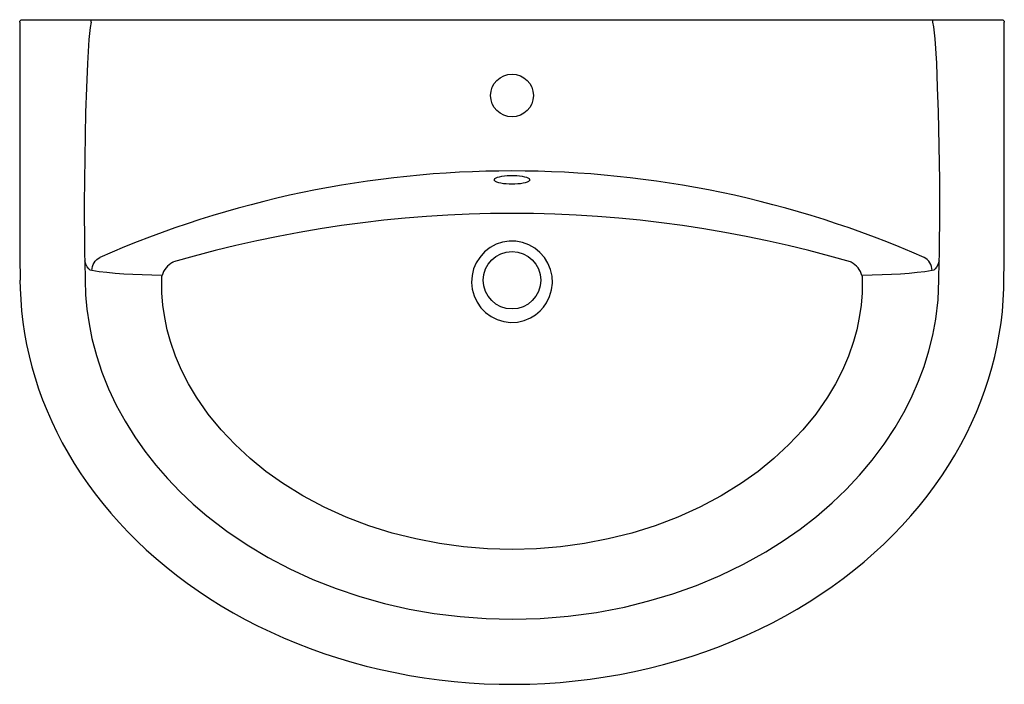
# Model space of a CAD drawing. Header units: millimetres. Extents: x 5523.406 to 5524.211, y 2723.107 to 2723.651.
import ezdxf

# ---------------------------------------------------------------- set-up
doc = ezdxf.new("R2010")
doc.units = ezdxf.units.MM
doc.layers.add('SANINDUSA', color=3, linetype='Continuous')

msp = doc.modelspace()

# ---------------------------------------------------------------- linework, layer by layer
at = {"layer": 'SANINDUSA'}
for p, q in [((5523.40809, 2723.65062), (5523.41342, 2723.65062)), ((5523.41342, 2723.65062), (5523.46389, 2723.65062)), ((5523.46389, 2723.65062), (5523.4646, 2723.65062)), ((5523.4646, 2723.65062), (5523.46596, 2723.65062)), ((5523.46596, 2723.65062), (5524.15108, 2723.65062)), ((5524.15108, 2723.65062), (5524.15245, 2723.65062)), ((5524.15245, 2723.65062), (5524.15318, 2723.65062)), ((5524.15318, 2723.65062), (5524.20362, 2723.65062)), ((5524.20362, 2723.65062), (5524.20891, 2723.65062)), ((5523.45935, 2723.45337), (5523.4595, 2723.43762)), ((5523.53114, 2723.45229), (5523.53179, 2723.45258)), ((5524.08589, 2723.45229), (5524.08525, 2723.45258)), ((5524.15753, 2723.43762), (5524.15768, 2723.4534)), ((5523.4595, 2723.43762), (5523.4595, 2723.43762)), ((5524.15753, 2723.43762), (5524.15753, 2723.43762))]:
    msp.add_line(p, q, dxfattribs=at)
at = {"layer": 'SANINDUSA', "flags": 128}
for points in [[(5523.40609, 2723.64862), (5523.40612, 2723.64901), (5523.40624, 2723.64939), (5523.40642, 2723.64973), (5523.40667, 2723.65004), (5523.40697, 2723.65028), (5523.40732, 2723.65047), (5523.40769, 2723.65058), (5523.40809, 2723.65062)], [(5523.40609, 2723.64862), (5523.40609, 2723.57008), (5523.4061, 2723.52036), (5523.40615, 2723.48659), (5523.40625, 2723.45638), (5523.40636, 2723.43758)], [(5523.4646, 2723.64853), (5523.46376, 2723.64432), (5523.46267, 2723.63453), (5523.4614, 2723.6147), (5523.46059, 2723.59477), (5523.45999, 2723.57483), (5523.4592, 2723.53768), (5523.45883, 2723.50052), (5523.45895, 2723.46337)], [(5523.4646, 2723.64853), (5523.4646, 2723.64893), (5523.4646, 2723.64932), (5523.4646, 2723.64968), (5523.4646, 2723.65), (5523.4646, 2723.65026), (5523.4646, 2723.65046), (5523.4646, 2723.65058), (5523.4646, 2723.65062)], [(5524.15245, 2723.64852), (5524.15245, 2723.64893), (5524.15245, 2723.64932), (5524.15245, 2723.64968), (5524.15245, 2723.65), (5524.15245, 2723.65026), (5524.15245, 2723.65046), (5524.15245, 2723.65058), (5524.15245, 2723.65062)], [(5524.15808, 2723.46339), (5524.15824, 2723.49134), (5524.15812, 2723.51929), (5524.15707, 2723.57523), (5524.15647, 2723.59516), (5524.15566, 2723.61509), (5524.15437, 2723.63491), (5524.15324, 2723.64469), (5524.15245, 2723.64852)], [(5524.20895, 2723.65062), (5524.20934, 2723.65058), (5524.20971, 2723.65047), (5524.21006, 2723.65029), (5524.21036, 2723.65004), (5524.21061, 2723.64974), (5524.2108, 2723.6494), (5524.21091, 2723.64903), (5524.21095, 2723.64864)], [(5524.21068, 2723.43758), (5524.21076, 2723.45215), (5524.21087, 2723.4829), (5524.21093, 2723.51502), (5524.21095, 2723.55281), (5524.21095, 2723.60237), (5524.21095, 2723.64862)], [(5523.80852, 2723.51609), (5523.80609, 2723.51614), (5523.80373, 2723.51628), (5523.80372, 2723.51628), (5523.8015, 2723.51652), (5523.79947, 2723.51684), (5523.7977, 2723.51725), (5523.79624, 2723.51772), (5523.79512, 2723.51825), (5523.79439, 2723.51882), (5523.79406, 2723.51942), (5523.79413, 2723.52003), (5523.79462, 2723.52064), (5523.7955, 2723.52122), (5523.79675, 2723.52176), (5523.79833, 2723.52224), (5523.80021, 2723.52265), (5523.80231, 2723.52298), (5523.8046, 2723.5232), (5523.807, 2723.52332), (5523.81004, 2723.52332), (5523.81244, 2723.5232), (5523.81473, 2723.52298), (5523.81683, 2723.52265), (5523.81871, 2723.52224), (5523.82029, 2723.52176), (5523.82154, 2723.52122), (5523.82242, 2723.52064), (5523.82291, 2723.52003), (5523.82298, 2723.51942), (5523.82265, 2723.51882), (5523.82191, 2723.51825), (5523.8208, 2723.51772), (5523.81934, 2723.51724), (5523.81757, 2723.51684), (5523.81554, 2723.51652), (5523.81331, 2723.51628), (5523.81095, 2723.51614), (5523.80852, 2723.51609)], [(5523.78209, 2723.45629), (5523.77929, 2723.45182), (5523.77718, 2723.44683), (5523.77589, 2723.44143), (5523.77551, 2723.43574), (5523.77607, 2723.43023), (5523.77758, 2723.42473), (5523.77991, 2723.41974), (5523.78314, 2723.41508), (5523.78697, 2723.41115), (5523.79153, 2723.40782), (5523.79644, 2723.40539), (5523.80184, 2723.40377), (5523.8073, 2723.40311), (5523.81295, 2723.40338), (5523.81833, 2723.40459), (5523.82359, 2723.40675), (5523.82774, 2723.4093), (5523.83155, 2723.41251), (5523.83436, 2723.41565), (5523.83679, 2723.41917), (5523.83924, 2723.42417), (5523.84086, 2723.42967), (5523.84152, 2723.43518), (5523.84123, 2723.44087), (5523.84004, 2723.44625), (5523.83791, 2723.4515), (5523.83505, 2723.45615), (5523.83135, 2723.46038), (5523.82714, 2723.46381), (5523.82229, 2723.46658), (5523.81719, 2723.46844), (5523.81171, 2723.46945), (5523.80627, 2723.46953), (5523.80074, 2723.46867), (5523.79555, 2723.46694), (5523.79059, 2723.46428), (5523.78606, 2723.46073), (5523.78209, 2723.45629)], [(5523.45895, 2723.46337), (5523.45906, 2723.45836), (5523.45935, 2723.45337)], [(5524.15768, 2723.4534), (5524.15797, 2723.45834), (5524.15808, 2723.46339)], [(5523.46504, 2723.44543), (5523.46374, 2723.44591), (5523.46247, 2723.44694), (5523.46132, 2723.44849), (5523.46028, 2723.4506), (5523.45935, 2723.45337)], [(5523.46504, 2723.44543), (5523.4652, 2723.44713), (5523.46558, 2723.44879), (5523.46616, 2723.45038), (5523.46695, 2723.45188), (5523.46791, 2723.45324), (5523.46904, 2723.45445), (5523.47031, 2723.45547), (5523.47169, 2723.4563)], [(5524.15199, 2723.44543), (5524.15183, 2723.44713), (5524.15145, 2723.44879), (5524.15086, 2723.45038), (5524.15008, 2723.45188), (5524.14912, 2723.45324), (5524.14799, 2723.45445), (5524.14672, 2723.45547), (5524.14534, 2723.45629)], [(5524.15768, 2723.4534), (5524.15653, 2723.45009), (5524.15557, 2723.44827), (5524.15446, 2723.44683), (5524.15327, 2723.44589), (5524.15199, 2723.44543)], [(5523.52242, 2723.4415), (5523.51415, 2723.44165), (5523.5062, 2723.44188), (5523.49854, 2723.4422), (5523.49122, 2723.44262), (5523.48415, 2723.44314), (5523.47744, 2723.44378), (5523.47106, 2723.44454), (5523.46504, 2723.44543)], [(5524.15199, 2723.44543), (5524.14608, 2723.44455), (5524.13982, 2723.4438), (5524.13319, 2723.44317), (5524.12622, 2723.44264), (5524.11883, 2723.44222), (5524.11111, 2723.44189), (5524.10303, 2723.44166), (5524.09462, 2723.4415)], [(5523.40633, 2723.43757), (5523.40648, 2723.43074), (5523.40689, 2723.42187), (5523.40764, 2723.41257), (5523.40869, 2723.40332), (5523.41006, 2723.39411), (5523.41173, 2723.38496), (5523.41372, 2723.37584), (5523.41602, 2723.36677), (5523.41864, 2723.35772), (5523.42157, 2723.34871), (5523.42483, 2723.33972), (5523.42841, 2723.33076), (5523.43224, 2723.32202), (5523.43639, 2723.31335), (5523.44085, 2723.30472), (5523.44563, 2723.29616), (5523.45072, 2723.28768), (5523.45611, 2723.2793), (5523.4618, 2723.27103), (5523.46776, 2723.26291), (5523.474, 2723.25495), (5523.4805, 2723.24715), (5523.48733, 2723.23944), (5523.49445, 2723.23187), (5523.50186, 2723.22445), (5523.50956, 2723.21718), (5523.51754, 2723.21007), (5523.52579, 2723.20313), (5523.5343, 2723.19639), (5523.54307, 2723.18983), (5523.55205, 2723.1835), (5523.56134, 2723.17733), (5523.57084, 2723.1714), (5523.58055, 2723.16571), (5523.59047, 2723.16025), (5523.60061, 2723.15502), (5523.61098, 2723.15002), (5523.6216, 2723.14525), (5523.63247, 2723.14071), (5523.64346, 2723.13646), (5523.65462, 2723.13248), (5523.66599, 2723.12876), (5523.67754, 2723.12531), (5523.68922, 2723.12214), (5523.70102, 2723.11927), (5523.71288, 2723.1167), (5523.72478, 2723.11445), (5523.73684, 2723.11248), (5523.749, 2723.11082), (5523.7612, 2723.10947), (5523.77346, 2723.10843), (5523.78577, 2723.1077), (5523.79814, 2723.10728), (5523.81058, 2723.10718), (5523.82305, 2723.10739), (5523.83545, 2723.10792), (5523.84782, 2723.10876), (5523.86015, 2723.10992), (5523.87242, 2723.11139), (5523.88462, 2723.11317), (5523.89673, 2723.11526), (5523.90876, 2723.11765), (5523.92067, 2723.12035), (5523.93247, 2723.12334), (5523.94414, 2723.12663), (5523.95567, 2723.13021), (5523.96705, 2723.13408), (5523.97827, 2723.13823), (5523.98933, 2723.14266), (5524.00022, 2723.14735), (5524.0109, 2723.15232), (5524.02138, 2723.15753), (5524.03163, 2723.16299), (5524.04166, 2723.16869), (5524.05144, 2723.17462), (5524.06096, 2723.18076), (5524.07024, 2723.18713), (5524.07925, 2723.19369), (5524.08798, 2723.20046), (5524.09645, 2723.20742), (5524.10464, 2723.21456), (5524.11255, 2723.22189), (5524.12017, 2723.22938), (5524.12751, 2723.23705), (5524.13457, 2723.24488), (5524.14134, 2723.25286), (5524.14781, 2723.261), (5524.15398, 2723.26925), (5524.15982, 2723.27761), (5524.16533, 2723.28606), (5524.17053, 2723.2946), (5524.17541, 2723.30323), (5524.17998, 2723.31196), (5524.18423, 2723.32077), (5524.18817, 2723.32968), (5524.19181, 2723.33868), (5524.19512, 2723.34773), (5524.19811, 2723.35682), (5524.20078, 2723.36594), (5524.20313, 2723.37509), (5524.20516, 2723.38428), (5524.20687, 2723.3935), (5524.20827, 2723.40275), (5524.20935, 2723.41204), (5524.21011, 2723.42136), (5524.21056, 2723.43071), (5524.2107, 2723.43757)], [(5523.4595, 2723.43762), (5523.4595, 2723.43762), (5523.45992, 2723.42569), (5523.461, 2723.41381), (5523.46277, 2723.40185), (5523.46517, 2723.39001), (5523.46884, 2723.37605), (5523.47336, 2723.36232), (5523.4787, 2723.34891), (5523.48505, 2723.33541), (5523.4922, 2723.32229), (5523.50009, 2723.30962), (5523.50841, 2723.29776), (5523.51735, 2723.28635), (5523.52685, 2723.2754), (5523.53712, 2723.26471), (5523.54791, 2723.25452), (5523.55915, 2723.24486), (5523.57544, 2723.23233), (5523.592, 2723.22111), (5523.60918, 2723.21085), (5523.62689, 2723.20155), (5523.64558, 2723.193), (5523.66472, 2723.18545), (5523.68421, 2723.17891), (5523.70422, 2723.17331), (5523.7245, 2723.16871), (5523.74497, 2723.16513), (5523.76606, 2723.16249), (5523.78727, 2723.16092), (5523.80852, 2723.16042), (5523.80852, 2723.16042)], [(5523.80852, 2723.21743), (5523.78855, 2723.21784), (5523.7688, 2723.21947), (5523.74924, 2723.22223), (5523.72987, 2723.22603), (5523.71066, 2723.2309), (5523.69162, 2723.23688), (5523.67303, 2723.24394), (5523.65503, 2723.25209), (5523.63764, 2723.26134), (5523.62088, 2723.27173), (5523.60741, 2723.28132), (5523.59443, 2723.2918), (5523.58212, 2723.30314), (5523.57066, 2723.31523), (5523.56012, 2723.32812), (5523.55054, 2723.34187), (5523.54407, 2723.35275), (5523.53836, 2723.36397), (5523.53346, 2723.37552), (5523.52939, 2723.38741), (5523.52675, 2723.39716), (5523.52463, 2723.40708), (5523.52308, 2723.41713), (5523.52225, 2723.42731), (5523.52232, 2723.43762)], [(5523.52233, 2723.43762), (5523.52239, 2723.4405), (5523.52242, 2723.4415)], [(5523.80852, 2723.16042), (5523.80852, 2723.16042), (5523.83154, 2723.16101), (5523.8545, 2723.16286), (5523.87759, 2723.16599), (5523.90048, 2723.17039), (5523.9204, 2723.1753), (5523.94005, 2723.1812), (5523.95937, 2723.18809), (5523.97878, 2723.1962), (5523.99772, 2723.20538), (5524.01609, 2723.2156), (5524.03031, 2723.22453), (5524.04407, 2723.23413), (5524.05747, 2723.24451), (5524.07031, 2723.25558), (5524.0818, 2723.26659), (5524.0927, 2723.2782), (5524.10295, 2723.29038), (5524.11276, 2723.30349), (5524.12178, 2723.31719), (5524.12991, 2723.33141), (5524.13569, 2723.34302), (5524.14085, 2723.35493), (5524.14535, 2723.36708), (5524.14928, 2723.37982), (5524.15249, 2723.39276), (5524.15494, 2723.40586), (5524.15683, 2723.42165), (5524.15753, 2723.43762), (5524.15753, 2723.43762)], [(5524.09472, 2723.43762), (5524.09479, 2723.42731), (5524.09396, 2723.41713), (5524.09241, 2723.40708), (5524.09029, 2723.39716), (5524.08765, 2723.38741), (5524.08358, 2723.37552), (5524.07868, 2723.36397), (5524.07297, 2723.35275), (5524.06649, 2723.34187), (5524.05692, 2723.32812), (5524.04638, 2723.31523), (5524.03492, 2723.30314), (5524.0226, 2723.2918), (5524.00963, 2723.28132), (5523.99616, 2723.27173), (5523.97939, 2723.26134), (5523.962, 2723.25209), (5523.944, 2723.24394), (5523.92542, 2723.23688), (5523.90638, 2723.2309), (5523.88717, 2723.22603), (5523.86779, 2723.22223), (5523.84824, 2723.21947), (5523.82848, 2723.21784), (5523.80852, 2723.21743)], [(5524.09462, 2723.4415), (5524.09464, 2723.4405), (5524.09471, 2723.43762)]]:
    msp.add_lwpolyline(points, dxfattribs=at)
at = {"layer": 'SANINDUSA'}
for centre, radius in [((5523.80852, 2723.58862), 0.0175), ((5523.80852, 2723.43762), 0.0235)]:
    msp.add_circle(centre, radius, dxfattribs=at)
for centre, radius, start, end in [((5523.80851, 2722.68878), 0.83817, 66.30533, 113.69444), ((5523.80852, 2722.50541), 0.98677, 73.71336, 106.28664), ((5523.53953, 2723.43658), 0.01781, 118.09812, 163.95005), ((5524.07764, 2723.43668), 0.01765, 15.83439, 62.11744)]:
    msp.add_arc(centre, radius, start, end, dxfattribs=at)

doc.saveas('drawing.dxf')
